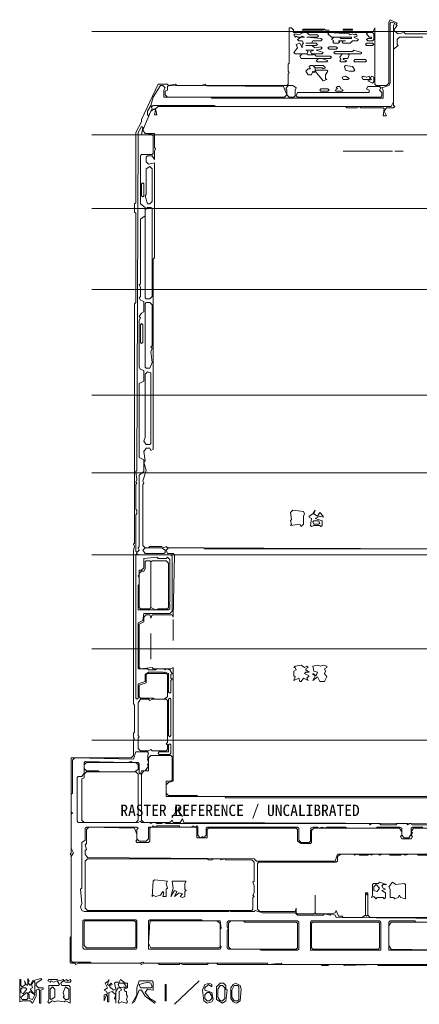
# Model space of a CAD drawing. Header units: millimetres. Extents: x -6321 to 56302, y -13943 to 40652.
# Tile 1 of 4: x -6321 to 14806, y -13943 to 38050. Entities that reach past the tile are written whole.
import ezdxf

# ---------------------------------------------------------------- set-up
doc = ezdxf.new("R2010")
doc.units = ezdxf.units.MM
for name, color, linetype, lineweight, true_color in [('ANNOTATION', 7, 'Continuous', 18, 0x50555f), ('INFERRED_LEVELS', 7, 'Continuous', 18, 0x50555f), ('RASTER_CONTOURS', 7, 'Continuous', 18, 0x50555f)]:
    doc.layers.add(name, color=color, linetype=linetype, lineweight=lineweight, true_color=true_color)
doc.styles.add('JAPANESE', font='msgothic.ttc')

msp = doc.modelspace()

# ---------------------------------------------------------------- linework, layer by layer
at = {"layer": 'INFERRED_LEVELS'}
for p, q in [((-2500, 37430), (54000, 37430)), ((-2500, 31977), (54000, 31977)), ((-2500, 28072), (54000, 28072)), ((-2500, 23796), (54000, 23796)), ((-2500, 18219), (54000, 18219)), ((-2500, 14129), (54000, 14129)), ((-2500, 9791), (54000, 9791)), ((-2500, 4834), (54000, 4834)), ((-2500, 0), (54000, 0))]:
    msp.add_line(p, q, dxfattribs=at)
at = {"layer": 'RASTER_CONTOURS'}
for points in [[(20078, 37306), (14067, 37306), (14005, 37368), (13695, 37306), (13447, 37492), (13633, 37740), (13571, 37802), (13633, 37864), (13262, 38050), (13200, 37926), (13200, 34703), (13076, 34579), (12518, 34579), (12456, 34641), (12456, 37616), (12332, 37368), (8180, 37368), (8118, 37430), (8180, 37492), (8056, 37616), (7932, 37616), (7932, 35757), (7870, 35695), (7870, 35323), (7932, 35261), (7870, 35199), (7870, 34641), (7808, 34579), (3532, 34579), (3470, 34641), (3284, 34579), (1983, 34579), (1921, 34641), (1549, 34579), (1487, 34641), (992, 34641), (124, 32782), (124, 32658), (-186, 32100), (-186, 28382), (-248, 28320), (-248, 27886), (-186, 27825), (-186, 23115), (-248, 23053), (-248, 10411), (-310, 10349), (-248, 10225), (-310, 10039), (-310, 1921), (-248, 1859), (-248, 434), (-310, 372), (-310, 124), (-248, 62), (-310, 0), (-310, -806), (-434, -930), (-3594, -930), (-3594, -5949), (-3656, -6011), (-3594, -6073), (-3594, -10349), (-3656, -10411), (-3656, -11712), (-3594, -11774), (-3408, -11774), (-3346, -11836), (-3222, -11774), (62, -11774), (124, -11836), (248, -11774), (992, -11774), (1053, -11836), (2107, -11836), (2169, -11774), (2293, -11836), (3594, -11836), (3656, -11774), (4090, -11774), (4152, -11836), (9605, -11836), (9667, -11898), (9977, -11898), (10039, -11836), (10783, -11836), (10845, -11898), (12580, -11836), (12642, -11898), (21132, -11898)], [(16794, 10101), (1487, 10163), (1425, 10225), (1301, 10163), (1177, 10225), (558, 10225), (496, 10163), (310, 10163), (186, 10287), (186, 13509), (248, 13571), (186, 13695), (372, 14253), (248, 14687), (310, 14749), (248, 15245), (372, 15431), (558, 15431), (620, 15307), (744, 15369), (744, 25408), (806, 25470), (806, 30489), (496, 30427), (372, 30551), (372, 30799), (434, 30861), (682, 30861), (806, 30675), (806, 31109), (868, 31233), (806, 31295), (806, 32038), (310, 32038), (186, 32224), (620, 33216), (806, 33340), (868, 33278), (806, 33030), (930, 33030), (868, 33340), (992, 33464), (10907, 33464), (10969, 33402), (11526, 33402), (11650, 33464), (11712, 33402), (12890, 33402), (12952, 33340), (12890, 32968), (13076, 32968), (12952, 33216), (13076, 33402), (13447, 33402), (13509, 33464), (13447, 33526), (13447, 36500), (13695, 36686), (13633, 36748), (13633, 36996), (13757, 37120), (14997, 37120)], [(16050, -2975), (3098, -2975), (3037, -2913), (1549, -2913), (1425, -2789), (1425, -2355), (1549, -2231), (1797, -2169), (1797, 3842), (1673, 3780), (744, 3780), (682, 3842), (62, 3780), (0, 3842), (0, 6135), (248, 6259), (248, 6507), (372, 6631), (558, 6631), (620, 6445), (682, 6631), (1735, 6631), (1797, 6507), (1859, 9791), (1797, 9853), (1487, 9853), (1425, 10039), (1549, 10163), (3408, 10163), (3470, 10101), (15926, 10101)], [(18157, -11836), (7560, -11836), (7498, -11774), (6817, -11836), (6755, -11774), (248, -11774), (186, -11712), (0, -11774), (-2541, -11774), (-2603, -11712), (-3532, -11712), (-3594, -11650), (-3594, -6135), (-3470, -5949), (-3594, -5701), (-3594, -3904), (-3532, -3842), (-3594, -3780), (-3594, -2851), (-3532, -2789), (-3532, -1053), (-3408, -930), (-310, -992), (-186, -620), (434, -620), (496, -682), (434, -868), (496, -930), (434, -992), (496, -1177), (434, -1301), (496, -1363), (310, -1611), (124, -1611), (62, -1797), (0, -1735), (0, -1239), (-62, -1177), (-372, -1177), (-434, -1115), (-620, -1177), (-2851, -1115), (-2913, -1177), (-2913, -1735), (-3037, -1921), (-3222, -1921), (-3284, -1983), (-3284, -4276), (-3222, -4338), (-62, -4338), (62, -4276), (124, -4338), (558, -4338), (620, -4400), (682, -4338), (868, -4338), (930, -4400), (1177, -4400), (1239, -4338), (1425, -4400), (12146, -4400), (12208, -4462), (12270, -4400), (12704, -4400), (12766, -4462), (13571, -4462), (13633, -4400), (14129, -4400), (14191, -4462), (14315, -4400), (14439, -4462), (16670, -4462)], [(15183, -4400), (2355, -4338), (2293, -4152), (2169, -4338), (1797, -4338), (1735, -4214), (1611, -4338), (248, -4338), (124, -4214), (124, -1797), (248, -1611), (496, -1611), (496, -930), (620, -806), (1673, -806), (1735, -868), (1735, -2107), (1673, -2169), (1425, -2169), (1425, -2975), (4524, -2975), (4586, -3037), (16174, -3037)], [(14997, -4586), (14439, -4586), (14377, -4648), (14377, -4958), (14253, -5144), (14005, -5144), (13881, -5020), (13881, -4648), (13757, -4586), (12580, -4586), (12518, -4648), (10969, -4648), (10907, -4586), (9915, -4586), (9853, -4648), (9667, -4586), (9481, -4648), (9419, -4586), (9172, -4586), (9048, -4648), (9110, -4710), (9048, -4772), (9048, -5329), (8986, -5391), (8552, -5391), (8428, -5267), (8428, -4648), (8366, -4586), (3594, -4586), (3532, -4648), (3532, -5020), (3408, -5144), (3346, -5082), (3222, -5144), (3098, -5020), (3098, -4586), (3037, -4524), (2975, -4586), (2851, -4524), (2727, -4586), (2169, -4586), (2107, -4524), (930, -4524), (868, -4586), (744, -4524), (682, -4586), (496, -4586), (496, -5205), (372, -5329), (0, -5329), (-124, -5205), (-124, -4710), (-62, -4648), (-124, -4586), (-2789, -4586), (-2851, -4648), (-2851, -5267), (-3037, -5391), (-3037, -7808), (-3098, -7870), (-3037, -8614), (-3098, -8800), (-3037, -8986), (-2913, -9048), (4710, -9048), (4772, -8986), (4834, -9048), (6073, -9048), (6135, -8986), (6507, -9110), (8242, -9110), (8366, -9234), (9729, -9234), (9791, -9172), (10101, -9234), (10163, -9172), (10349, -9234), (10411, -9357), (16732, -9419)], [(16732, -6011), (10473, -6011), (10349, -6383), (6197, -6383), (6073, -6259), (-2727, -6197), (-2851, -6011), (-2851, -5825), (-2789, -5763), (-2851, -5515), (-2789, -5453), (-2789, -4710), (-2665, -4586), (-248, -4648), (-124, -4958), (-124, -5267), (-186, -5329), (-124, -5391), (496, -5391), (558, -5329), (558, -4648), (620, -4586), (2975, -4586), (3037, -4648), (3037, -5144), (3594, -5144), (3594, -4710), (3656, -4648), (8304, -4648), (8366, -4710), (8366, -5329), (8552, -5453), (9048, -5453), (9110, -5391), (9110, -4772), (9234, -4648), (13757, -4648), (13881, -4834), (13881, -5020), (13819, -5082), (13881, -5205), (14377, -5205), (14439, -5082), (14377, -5020), (14439, -4896), (14377, -4834), (14501, -4648), (16732, -4648)], [(16608, -9357), (12208, -9357), (12084, -9234), (12084, -8056), (11960, -8056), (11960, -9234), (11774, -9357), (10783, -9357), (10721, -9295), (10535, -9295), (10411, -8986), (10349, -9110), (10163, -9172), (9357, -9172), (9295, -9110), (9295, -8180), (9295, -9110), (9234, -9172), (8366, -9172), (8304, -9110), (8304, -8862), (8242, -9048), (6383, -9048), (6259, -8924), (6259, -6507), (6321, -6445), (10411, -6445), (10473, -6383), (10473, -6135), (10659, -6011), (11341, -6011), (11402, -6073), (11526, -6011), (11650, -6073), (12084, -6073), (12146, -6011), (12270, -6073), (12394, -6011), (12642, -6011), (12704, -6073), (12890, -6011), (13200, -6011), (13262, -6073), (13819, -6073), (13881, -6011), (14067, -6073), (14253, -6011), (14687, -6011), (14749, -6073), (16670, -6073)]]:
    msp.add_lwpolyline(points, dxfattribs=at)
for points in [[(13509, 37864), (13447, 37740), (13447, 33712), (13324, 33464), (4028, 33464), (3966, 33526), (744, 33526), (682, 33464), (620, 33526), (744, 33960), (1115, 34579), (1239, 34579), (1363, 34455), (1301, 34331), (1301, 33960), (3780, 33960), (3842, 33898), (12890, 33898), (12890, 34331), (12828, 34455), (13200, 34579), (13262, 34703), (13262, 37864), (13324, 37926)], [(8614, 37492), (9729, 37492), (9791, 37554), (9853, 37492), (10039, 37492), (9853, 37492), (9791, 37554), (8676, 37554)], [(10783, 37554), (10783, 37492), (11279, 37492), (11279, 37554)], [(8180, 37244), (8242, 37306), (8428, 37244), (8676, 37368), (8862, 37368), (8986, 37244), (9419, 37244), (9481, 37182), (9419, 37120), (8862, 37120), (9605, 37058), (9667, 36996), (9605, 36934), (9172, 36934), (9110, 36810), (8800, 36810), (9357, 36810), (9419, 36748), (9357, 36686), (8800, 36686), (9110, 36686), (9295, 36562), (9605, 36624), (9667, 36562), (9605, 36500), (9357, 36438), (9729, 36314), (9667, 36252), (9110, 36252), (9048, 36376), (9234, 36438), (8800, 36438), (8924, 36376), (8862, 36252), (8242, 36252), (8180, 36314), (8366, 36562), (8304, 36748), (8490, 36810), (8614, 36562), (8614, 36748), (8676, 36810), (8614, 36934), (8428, 36934), (8366, 36996), (8552, 37120), (8738, 37120), (8614, 37182), (8552, 37120), (8366, 37120), (8304, 37182), (8242, 37120)], [(9977, 37306), (10039, 37368), (11093, 37306), (11155, 37244), (11279, 37306), (11402, 37244), (11464, 37306), (11526, 37182), (11341, 37120), (11588, 36996), (11526, 36934), (11279, 36934), (11155, 36810), (10783, 36810), (10721, 36872), (10783, 36934), (10907, 36934), (10535, 36934), (10597, 36872), (10535, 36810), (10287, 36810), (10225, 36872), (10287, 36934), (10163, 36996), (10287, 37120), (10597, 37120), (10659, 37058), (11217, 37058), (11217, 37120), (10163, 37120)], [(12022, 37306), (12084, 37368), (12332, 37368), (12394, 37306), (12394, 36996), (12332, 36934), (12084, 36934), (12022, 36996), (12084, 37058), (12270, 37058), (12270, 37120), (12146, 37120)], [(9977, 36562), (10039, 36624), (10411, 36624), (10473, 36562), (10411, 36500), (10039, 36500)], [(11774, 36314), (11712, 36252), (10349, 36252), (10287, 36314), (10349, 36376), (11279, 36376), (11341, 36438)], [(11960, 36748), (12022, 36810), (12332, 36810), (12394, 36748), (12332, 36686), (12022, 36686)], [(8490, 36129), (8614, 36252), (8862, 36252), (8924, 36190), (9172, 36190), (9234, 36252), (9357, 36129), (10101, 36129), (10163, 36067), (10101, 36005), (8552, 36005)], [(9357, 35881), (9481, 36005), (9667, 36005), (9977, 35881), (9915, 35819), (9419, 35819)], [(10597, 35881), (10659, 35943), (10597, 36067), (10721, 36252), (11031, 36252), (11093, 36190), (11031, 36005), (10783, 36005), (10783, 35943), (10969, 35881), (10907, 35819), (10659, 35819)], [(11341, 35881), (11402, 35943), (11960, 35943), (12022, 35881), (11960, 35819), (11402, 35819)], [(9048, 35633), (9172, 35633), (9295, 35509), (9295, 35323), (9234, 35261), (9172, 35323), (9110, 35137), (8924, 35137), (8800, 35323), (8924, 35447), (9048, 35447), (8986, 35571)], [(9234, 35571), (9295, 35633), (9729, 35633), (9853, 35509), (9729, 35447), (9667, 35509), (9295, 35509)], [(9295, 35323), (9357, 35385), (9915, 35385), (9977, 35323), (9853, 35137), (9853, 34951), (9915, 34889), (9729, 34827)], [(10845, 35571), (10907, 35633), (11279, 35571), (11402, 35385), (11341, 35323), (11093, 35323), (10907, 35385)], [(10721, 35013), (10907, 35075), (11093, 34951), (11031, 34889), (10783, 34889)], [(11774, 35013), (11836, 35075), (12022, 35013), (12146, 35075), (12208, 34951), (12146, 34889), (11836, 34889)], [(12270, 35075), (12394, 35013), (12394, 34765), (12332, 34703), (12084, 34827), (12270, 34889), (12208, 34951)], [(1363, 34269), (1487, 34331), (1487, 34517), (1549, 34579), (7622, 34517), (7808, 34083), (7684, 33960), (1487, 33960), (1363, 34083)], [(7870, 34579), (8118, 34579), (8304, 34455), (8242, 34331), (8242, 34022), (8180, 33960), (7932, 33960), (7808, 34083), (7808, 34331), (7746, 34393)], [(12828, 34207), (12828, 34022), (12766, 33960), (8366, 33960), (8304, 34022), (8366, 34207), (12146, 34207), (12146, 34331), (12022, 34393), (12084, 34517), (12704, 34517), (12766, 34455), (12704, 34331)], [(9543, 34331), (9605, 34393), (9977, 34393), (10039, 34331), (9977, 34269), (9605, 34269)], [(10349, 34331), (10473, 34393), (10411, 34455), (10473, 34517), (10597, 34517), (10659, 34393), (10783, 34331), (10721, 34269), (10411, 34269)], [(620, 33526), (682, 33340), (496, 32968), (434, 33030), (434, 33216)], [(124, 32410), (186, 32348), (124, 31977), (496, 31977), (558, 32038), (744, 31915), (744, 30985), (682, 30923), (124, 30923), (62, 30861), (62, 28320), (310, 28134), (310, 27701), (62, 27515), (62, 24106), (0, 24044), (62, 23920), (62, 23425), (0, 23363), (62, 23239), (248, 23177), (248, 22619), (124, 22557), (0, 22371), (62, 22309), (0, 22185), (0, 19706), (62, 19583), (248, 19521), (248, 18963), (0, 18839), (0, 14935), (248, 14811), (248, 14191), (0, 14005), (0, 10225), (-62, 10163), (0, 10039), (-124, 9915), (-186, 9977), (-186, 11898), (-124, 11960), (-124, 12146), (-186, 12208), (-186, 13509), (-124, 13571), (-186, 13633), (-124, 13757), (-186, 14191), (-124, 14253), (-62, 32100)], [(10783, 31109), (13386, 31109)], [(13509, 31109), (13943, 31109)], [(558, 30303), (682, 30179), (682, 28444), (558, 28320), (434, 28320), (310, 28754), (372, 28816), (372, 30179)], [(186, 29436), (248, 29374), (248, 28754), (186, 28692), (124, 28754), (124, 29374)], [(434, 28134), (620, 28134), (682, 28072), (682, 23425), (558, 23301), (372, 23301), (310, 23363), (310, 28010)], [(372, 23115), (558, 23115), (682, 22991), (682, 20822), (620, 20760), (682, 20698), (620, 20512), (682, 19954), (558, 19644), (372, 19644), (310, 19706), (310, 23053)], [(124, 21999), (186, 21937), (186, 21008), (124, 20946), (62, 21008), (62, 21937)], [(434, 19459), (620, 19397), (620, 15678), (558, 15616), (372, 15616), (248, 15802), (310, 15988), (310, 19335)], [(8118, 12146), (7994, 12022), (8056, 11650), (7994, 11588), (8056, 11402), (7994, 11341), (8490, 11402), (8552, 11279), (8676, 11402), (8676, 11836), (8738, 11960), (8676, 12084)], [(9295, 12146), (9172, 11960), (8986, 11836), (8986, 11774), (9110, 11712), (9048, 11341), (9110, 11279), (9234, 11341), (9543, 11341), (9605, 11279), (9667, 11341), (9667, 11588), (9295, 11712), (9543, 11836), (9729, 11774), (9729, 11836), (9543, 12022), (9419, 11836), (9234, 11960)], [(9172, 11526), (9234, 11588), (9481, 11588), (9543, 11464), (9481, 11402), (9234, 11402)], [(186, 10039), (310, 10163), (1177, 10163), (1363, 10039), (1363, 9915), (1301, 9853), (310, 9853)], [(1673, 9791), (1735, 9729), (1735, 6817), (1611, 6693), (248, 6693), (186, 6321), (-62, 6197), (-62, 3780), (434, 3780), (496, 3718), (868, 3718), (930, 3780), (1301, 3780), (1363, 3718), (1425, 3780), (1611, 3718), (1735, 3532), (1673, 3470), (1673, 3284), (1735, 3222), (1673, 3160), (1673, 2541), (1611, 2479), (1549, 2541), (1549, 3532), (1363, 3594), (1301, 3532), (1239, 3594), (496, 3594), (310, 3470), (310, 3098), (-62, 2975), (-62, 2231), (-124, 2169), (-186, 2231), (-186, 9791), (-124, 9853), (0, 9791)], [(1487, 9667), (1425, 9605), (992, 9605), (930, 9667), (248, 9605), (248, 9110), (124, 8986), (0, 8986), (0, 8738), (-62, 8676), (0, 8614), (0, 8242), (-62, 8180), (-62, 6879), (1549, 6879), (1611, 6941), (1611, 7189), (1549, 7250), (1611, 7312), (1611, 9543)], [(372, 9481), (558, 9481), (620, 9419), (620, 7003), (558, 6941), (62, 6941), (0, 7003), (0, 8800), (124, 8924), (248, 8924), (310, 9048), (310, 9419)], [(682, 9481), (1425, 9481), (1549, 9357), (1549, 7003), (1487, 6941), (992, 6941), (868, 6879), (620, 7003), (620, 9419)], [(1797, 6383), (1797, 5267)], [(620, 5639), (620, 4276)], [(8242, 3904), (8180, 3842), (8242, 3842), (8304, 3718), (8180, 3656), (8180, 3408), (8242, 3346), (8180, 3160), (8428, 3284), (8490, 3098), (8552, 3098), (8676, 3284), (8924, 3160), (8862, 3284), (8986, 3408), (8738, 3532), (8800, 3594), (8986, 3594), (8800, 3718), (8800, 3780), (8924, 3842), (8862, 3904), (8738, 3842), (8552, 3966)], [(9172, 3904), (9234, 3656), (9419, 3594), (9357, 3408), (9172, 3532), (9172, 3470), (9295, 3408), (9172, 3160), (9419, 3346), (9543, 3098), (9791, 3098), (9915, 3346), (9791, 3532), (9853, 3656), (9791, 3780), (9915, 3842), (9915, 3904), (9729, 3966), (9605, 3904), (9419, 3966)], [(434, 3532), (1425, 3532), (1487, 3470), (1487, 2293), (1301, 2169), (806, 2169), (744, 2231), (62, 2231), (0, 2293), (0, 2913), (372, 3037), (372, 3470)], [(62, 2169), (496, 2169), (558, 2107), (682, 2169), (1425, 2169), (1487, 2107), (1487, -124), (1425, -186), (1487, -248), (1487, -496), (1425, -558), (682, -558), (620, -496), (496, -558), (62, -558), (-62, -434), (-62, 124), (0, 186), (-62, 248), (-62, 1983)], [(1611, 2231), (1673, 2169), (1673, 248), (1611, 186), (1549, 248), (1549, 2169)], [(1673, -248), (1673, -682), (1611, -744), (1053, -744), (992, -682), (1053, -620), (1549, -620), (1549, -248), (1611, -186)], [(-2913, -1301), (-2789, -1177), (-186, -1177), (-62, -1301), (-62, -1549), (-248, -1673), (-2107, -1673), (-2169, -1611), (-2789, -1611), (-2913, -1487)], [(-2913, -1797), (-2789, -1673), (-186, -1673), (-62, -1797), (-62, -4214), (-186, -4338), (-2913, -4338), (-3037, -4214), (-3037, -2045), (-2913, -1983)], [(1921, -3532), (1921, -3780), (1859, -3904), (1735, -3966), (1735, -4090), (1797, -3966), (2231, -3966), (2293, -4028), (2107, -3780), (2107, -3532), (2045, -3718), (1921, -3656)], [(-2851, -6383), (-2727, -6259), (3594, -6259), (3656, -6321), (3842, -6321), (3904, -6259), (4276, -6259), (4338, -6321), (4524, -6259), (4586, -6321), (5949, -6321), (6073, -6445), (6073, -7436), (6011, -7498), (6073, -7684), (6073, -8056), (6011, -8180), (6073, -8242), (6011, -8304), (6011, -8924), (5949, -8986), (-2727, -8986), (-2851, -8862)], [(806, -7374), (744, -7436), (682, -8242), (744, -8180), (868, -8242), (1115, -8180), (1239, -7994), (1301, -8056), (1239, -8242), (1425, -8242), (1425, -7870), (1487, -7808), (1425, -7560), (1487, -7436)], [(1735, -7436), (1797, -7808), (1673, -8242), (1859, -7932), (1983, -7994), (1859, -8242), (2107, -8056), (2293, -8118), (2169, -8242), (2293, -8304), (2417, -8242), (2417, -7994), (2479, -7932), (2417, -7870), (2417, -7560), (2479, -7436)], [(13076, -7622), (12704, -7498), (12642, -7560), (12394, -7560), (12332, -7622), (12332, -8180), (12270, -8304), (12394, -8242), (12518, -8366), (12580, -8304), (12890, -8304), (12952, -8366), (13014, -8304), (13014, -8056), (12828, -7932), (13014, -7870), (12890, -7808), (12828, -7684), (12890, -7622)], [(12518, -7622), (12704, -7808), (12580, -7994), (12394, -7932), (12394, -7746)], [(13386, -7498), (13200, -7746), (13262, -7870), (13262, -8304), (13447, -8304), (13509, -8366), (13695, -8304), (13757, -8180), (13819, -8304), (14067, -8366), (14067, -7622), (14005, -7560), (13571, -7622)], [(12022, -8118), (12084, -8180), (12084, -9234), (12022, -9295), (11960, -9234), (11960, -8180)], [(-2975, -9543), (-2975, -10969), (-2913, -11031), (-186, -11031), (-124, -10969), (-124, -9543), (-186, -9481), (-2913, -9481)], [(-2913, -9605), (-2851, -9543), (-248, -9543), (-186, -9605), (-186, -10907), (-248, -10969), (-2789, -10969), (-2913, -10845)], [(496, -9543), (496, -11031), (4276, -11031), (4338, -10907), (4276, -10845), (4276, -9977), (4338, -9915), (4276, -9543), (3346, -9543), (3284, -9481), (558, -9481)], [(558, -9605), (620, -9543), (4090, -9543), (4276, -9667), (4276, -10907), (4214, -10969), (620, -10969), (496, -10721)], [(4648, -9605), (4648, -9853), (4710, -9915), (4648, -10039), (4648, -10969), (4710, -11031), (6383, -11031), (6445, -11093), (8366, -11093), (8428, -11031), (8428, -9605), (8366, -9543), (4710, -9543)], [(4710, -9667), (4834, -9543), (5515, -9543), (5577, -9605), (8304, -9605), (8366, -9667), (8366, -10969), (8304, -11031), (4834, -11031), (4710, -10907)], [(9048, -9605), (9048, -11093), (12766, -11093), (12766, -9605), (12704, -9543), (9110, -9543)], [(9110, -9667), (9172, -9605), (12642, -9605), (12704, -9667), (12704, -10969), (12642, -11031), (9172, -11031), (9110, -10969)], [(13200, -9605), (13200, -11093), (16918, -11093), (16918, -9667), (16856, -9605), (14625, -9605), (14563, -9543), (13262, -9543)], [(13200, -9791), (13324, -9605), (16360, -9605), (16422, -9667), (16794, -9667), (16856, -9729), (16856, -10969), (16670, -11093), (13324, -11031), (13200, -10845)], [(-6321, -12642), (-6321, -13819), (-6197, -13757), (-5763, -13757), (-5639, -13881), (-5453, -13509), (-5453, -13200), (-5329, -13138), (-5267, -13200), (-5267, -13881), (-5205, -13881), (-5205, -13200), (-5082, -13138), (-5082, -13076), (-5329, -13076), (-5453, -12952), (-5453, -12828), (-5144, -12642), (-5205, -12580), (-5639, -12704), (-5763, -12952), (-5887, -12766), (-5825, -12704), (-5887, -12580), (-5887, -12890), (-5949, -12952), (-6073, -12704), (-6011, -12890), (-6197, -13014), (-6259, -12952), (-6259, -12642)], [(-5577, -12704), (-5515, -12766), (-5515, -13324), (-5577, -13386), (-5763, -13138), (-5639, -13076), (-5701, -12890)], [(-4772, -12642), (-4834, -12704), (-4710, -12766), (-4648, -12704), (-4524, -12766), (-4338, -12704), (-4214, -12890), (-4276, -12952), (-4772, -12952), (-4772, -13695), (-4834, -13819), (-4772, -13881), (-4586, -13757), (-4462, -13819), (-4338, -13757), (-3966, -13819), (-3904, -13757), (-3656, -13881), (-3656, -13014), (-3718, -12952), (-4090, -12952), (-4152, -12828), (-4028, -12704), (-3904, -12766), (-3656, -12766), (-3594, -12704), (-3656, -12642), (-3780, -12704), (-3842, -12642), (-3966, -12704), (-4028, -12642), (-4214, -12704), (-4338, -12642)], [(-1611, -12642), (-1611, -12704), (-1797, -12828), (-1673, -13076), (-1859, -13200), (-1735, -13262), (-1673, -13386), (-1859, -13447), (-1859, -13757), (-1735, -13447), (-1673, -13509), (-1673, -13819), (-1611, -13819), (-1611, -13324), (-1425, -13262), (-1239, -13447), (-1301, -13633), (-1239, -13695), (-1239, -13881), (-1239, -13262), (-1115, -13076), (-992, -13076), (-930, -13200), (-1053, -13262), (-1053, -13695), (-1115, -13819), (-1053, -13881), (-930, -13819), (-682, -13881), (-620, -13819), (-682, -13695), (-620, -13509), (-682, -13447), (-682, -13262), (-744, -13262), (-806, -13138), (-620, -13076), (-620, -12828), (-744, -12828), (-992, -12642), (-1053, -12766), (-1239, -12766), (-1301, -12828), (-1239, -13138), (-1363, -13200), (-1549, -13014), (-1549, -12952), (-1425, -12890), (-1487, -12828), (-1611, -12952), (-1673, -12890)], [(-1115, -12890), (-1053, -12828), (-806, -12828), (-682, -13014), (-744, -13076), (-806, -13014), (-930, -13076), (-1053, -13014)], [(0, -12704), (-124, -13076), (-124, -13447), (-372, -13881), (-248, -13819), (0, -13200), (124, -13200), (310, -13509), (806, -13881), (868, -13819), (558, -13633), (310, -13324), (434, -13138), (744, -13200), (744, -12766), (682, -12704)], [(0, -12890), (434, -12766), (620, -12828), (682, -13014), (620, -13076), (62, -13076)], [(1363, -12890), (1363, -13757), (1425, -13757), (1425, -12890)], [(3160, -12704), (1859, -13943)], [(3718, -12828), (3470, -12890), (3346, -13200), (3408, -13757), (3594, -13881), (3842, -13819), (3904, -13695), (3842, -13324), (3470, -13200), (3470, -13076), (3656, -12890), (3842, -13014), (3842, -12890)], [(4276, -12828), (4090, -13014), (4090, -13695), (4400, -13881), (4586, -13757), (4648, -13200), (4586, -13138), (4586, -12952), (4462, -12828)], [(4276, -12952), (4400, -12952), (4524, -13076), (4524, -13633), (4400, -13757), (4276, -13757), (4152, -13571), (4152, -13138)], [(5082, -12828), (4958, -12890), (4834, -13076), (4834, -13633), (4958, -13819), (5144, -13881), (5329, -13757), (5391, -13138), (5329, -12952)], [(5020, -12952), (5205, -12952), (5267, -13014), (5267, -13695), (5205, -13757), (5020, -13757), (4896, -13571), (4896, -13200)], [(-6259, -13324), (-6259, -13138), (-6197, -13076), (-6011, -13076), (-5949, -13138), (-6135, -13386)], [(-5949, -13324), (-5887, -13386), (-5887, -13633), (-5949, -13695), (-6197, -13695), (-6259, -13571)], [(-5763, -13262), (-5515, -13447), (-5639, -13695), (-5825, -13633), (-5825, -13447), (-5887, -13386)], [(-4586, -13014), (-4462, -13138), (-4462, -13571), (-4648, -13695), (-4710, -13633), (-4710, -13138)], [(-3904, -13014), (-3718, -13138), (-3718, -13633), (-3780, -13695), (-3904, -13695), (-4028, -13571), (-3966, -13509), (-4028, -13324)], [(3594, -13324), (3718, -13324), (3842, -13509), (3842, -13633), (3718, -13757), (3594, -13757), (3470, -13633), (3470, -13447)]]:
    msp.add_lwpolyline(points, close=True, dxfattribs=at)

# ---------------------------------------------------------------- texts
at = {"layer": 'ANNOTATION', "style": 'JAPANESE'}
msp.add_text('RASTER REFERENCE / UNCALIBRATED', height=600, dxfattribs=at).set_placement((-1000, -4000))

doc.saveas('drawing.dxf')
